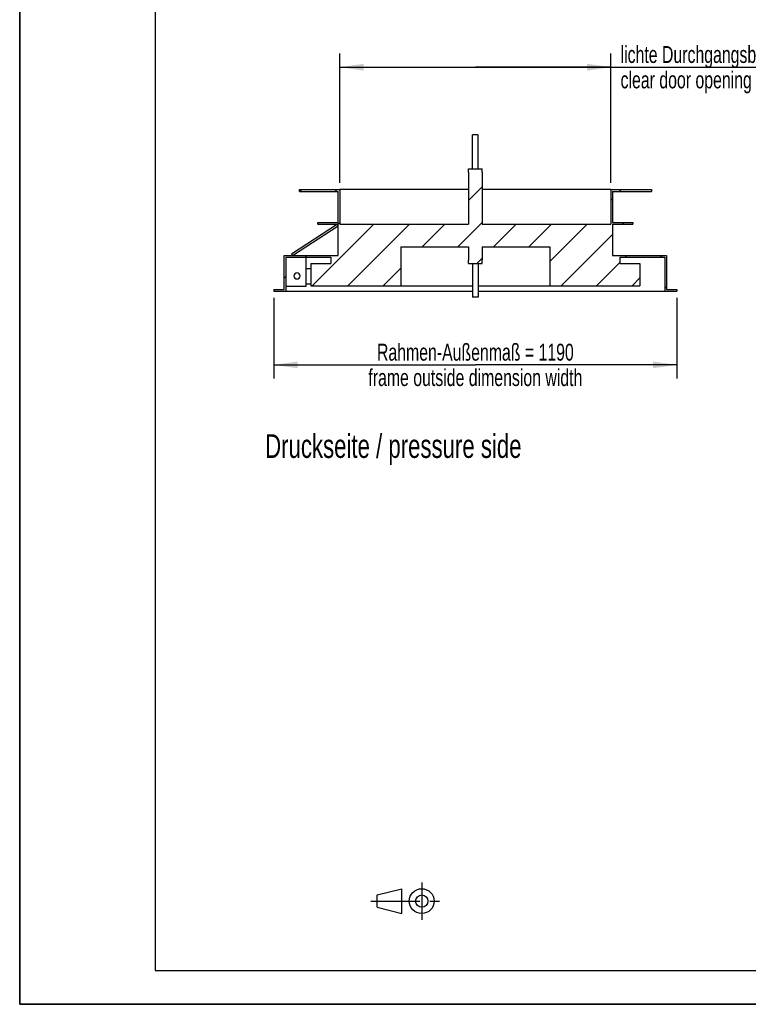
# Model space of a CAD drawing. Header units: millimetres. Extents: x 0 to 4200, y 0 to 5940.
# Tile 1 of 3: x 0 to 2152, y 0 to 2911. Entities that reach past the tile are written whole.
import ezdxf

# ---------------------------------------------------------------- set-up
doc = ezdxf.new("R2010")
doc.units = ezdxf.units.MM
doc.header["$LTSCALE"] = 387.2
doc.linetypes.add('CENTER', pattern=[0.6, 0.375, -0.075, 0.075, -0.075])
doc.layers.get('0').update_dxf_attribs({"linetype": 'CONTINUOUS'})
for name, color, linetype in [('005_AXIS', 7, 'CONTINUOUS'), ('050_DIMENSIONING', 7, 'CONTINUOUS'), ('053_NOTES', 7, 'CONTINUOUS')]:
    doc.layers.add(name, color=color, linetype=linetype)
doc.styles.get("Standard").update_dxf_attribs({"font": 'txt', "width": 0.7})
doc.dimstyles.new('DIMSTYLE_1', dxfattribs={"dimtxt": 50, "dimasz": 70, "dimexe": 2, "dimexo": 1, "dimtad": 1, "dimdec": 1, "dimtxsty": 'STANDARD', "dimblk": '_FILLED', "dimblk1": '_FILLED', "dimblk2": '_FILLED', "dimcen": 0.09, "dimadec": 1, "dimazin": 2, "dimtp": 1.2, "dimtm": 1.2, "dimtfac": 1, "dimtdec": 1, "dimtofl": 0, "dimtmove": 0, "dimatfit": 3, "dimldrblk": '_FILLED', "dimfxl": 1, "dimtolj": 1, "dimarcsym": 0})
doc.dimstyles.new('DIMSTYLE_2', dxfattribs={"dimtxt": 50, "dimasz": 70, "dimexe": 2, "dimexo": 1, "dimtad": 1, "dimdec": 1, "dimtxsty": 'STANDARD', "dimblk": '_FILLED', "dimblk1": '_FILLED', "dimblk2": '_FILLED', "dimcen": 0.09, "dimadec": 1, "dimazin": 2, "dimtp": 0.8, "dimtm": 0.8, "dimtfac": 1, "dimtdec": 1, "dimtofl": 0, "dimtmove": 0, "dimatfit": 3, "dimldrblk": '_FILLED', "dimfxl": 1, "dimtolj": 1, "dimarcsym": 0})

# ---------------------------------------------------------------- blocks, each defined once
blk = doc.blocks.new('_FILLED')
at = {"color": 0, "linetype": 'BYBLOCK'}
blk.add_solid([(0, 0), (-1, 0.143), (-1, -0.143)], dxfattribs=at)
blk = doc.blocks.new('*D4')
at = {"layer": '050_DIMENSIONING', "color": 2, "linetype": 'CONTINUOUS'}
for p, q in [((946.1, 2428.2), (946.1, 2810.2)), ((1746.1, 2428.2), (1746.1, 2810.2)), ((946.1, 2770.2), (1346.1, 2770.2)), ((1746.1, 2770.2), (1346.1, 2770.2)), ((1346.1, 2770.2), (2783.4, 2770.2))]:
    blk.add_line(p, q, dxfattribs=at)
at = {"layer": '050_DIMENSIONING', "color": 2, "linetype": 'CONTINUOUS', "xscale": 70, "yscale": 70, "zscale": 70, "rotation": 180}
blk.add_blockref('_FILLED', (946.1, 2770.2), dxfattribs=at)
at = {"layer": '050_DIMENSIONING', "color": 2, "linetype": 'CONTINUOUS', "xscale": 70, "yscale": 70, "zscale": 70}
blk.add_blockref('_FILLED', (1746.1, 2770.2), dxfattribs=at)
at = {"layer": '050_DIMENSIONING', "color": 2, "linetype": 'CONTINUOUS', "insert": (1775.1, 2832.7), "char_height": 50, "width": 1512.5, "attachment_point": 1, "line_spacing_factor": 0.9}
blk.add_mtext('lichte Durchgangsbreite = 800\\Pclear door opening width', dxfattribs=at)
blk = doc.blocks.new('*D5')
at = {"layer": '050_DIMENSIONING', "color": 2, "linetype": 'CONTINUOUS'}
for p, q in [((751.1, 2088.2), (751.1, 1850.2)), ((1941.1, 2088.2), (1941.1, 1850.2)), ((751.1, 1890.2), (1346.1, 1890.2)), ((1941.1, 1890.2), (1346.1, 1890.2))]:
    blk.add_line(p, q, dxfattribs=at)
at = {"layer": '050_DIMENSIONING', "color": 2, "linetype": 'CONTINUOUS', "xscale": 70, "yscale": 70, "zscale": 70, "rotation": 180}
blk.add_blockref('_FILLED', (751.1, 1890.2), dxfattribs=at)
at = {"layer": '050_DIMENSIONING', "color": 2, "linetype": 'CONTINUOUS', "xscale": 70, "yscale": 70, "zscale": 70}
blk.add_blockref('_FILLED', (1941.1, 1890.2), dxfattribs=at)
at = {"layer": '050_DIMENSIONING', "color": 2, "linetype": 'CONTINUOUS', "insert": (1346.1, 1952.7), "char_height": 50, "width": 1528.571, "attachment_point": 2, "line_spacing_factor": 0.9}
blk.add_mtext('Rahmen-Außenmaß = 1190\\Pframe outside dimension width', dxfattribs=at)
blk = doc.blocks.new('PROJEKTIONSMETHODE_1_BL3', base_point=(1140, 305))
at = {"color": 2, "linetype": 'CENTER'}
for p, q in [((1187.7, 360), (1187.7, 250)), ((1037.3, 305), (1242.7, 305))]:
    blk.add_line(p, q, dxfattribs=at)
at = {"color": 2, "linetype": 'CONTINUOUS'}
for p, q in [((1055.7, 323.3), (1129, 341.7)), ((1055.7, 286.7), (1055.7, 323.3)), ((1129, 268.3), (1129, 341.7)), ((1055.7, 286.7), (1129, 268.3))]:
    blk.add_line(p, q, dxfattribs=at)
for radius in [36.7, 18.3]:
    blk.add_circle((1187.7, 305), radius, dxfattribs=at)

msp = doc.modelspace()

# ---------------------------------------------------------------- hatches: boundary and pattern name
at = {"linetype": 'CONTINUOUS'}
h = msp.add_hatch(dxfattribs=at)
h.set_pattern_fill('A', color=2, scale=74.246212, angle=45, style=0, pattern_type=0)
h.set_pattern_definition([(45, (0, 0), (-52.5, 52.5), [])])
edge = h.paths.add_edge_path()
edge.add_line((860.08, 2190.19), (919.08, 2190.19))
edge.add_line((919.08, 2208.19), (919.08, 2190.19))
edge.add_line((786.08, 2208.19), (919.08, 2208.19))
edge.add_line((786.08, 2208.19), (786.08, 2108.19))
edge.add_line((751.08, 2108.19), (786.08, 2108.19))
edge.add_line((751.08, 2113.19), (751.08, 2108.19))
edge.add_line((751.08, 2113.19), (781.08, 2113.19))
edge.add_line((781.08, 2113.19), (781.08, 2213.19))
edge.add_line((781.08, 2213.19), (941.08, 2213.19))
edge.add_line((941.08, 2213.19), (941.08, 2305.69))
edge.add_line((881.08, 2305.69), (941.08, 2305.69))
edge.add_line((881.08, 2305.69), (881.08, 2310.69))
edge.add_line((881.08, 2310.69), (941.08, 2310.69))
edge.add_line((941.08, 2310.69), (941.08, 2403.19))
edge.add_line((826.08, 2403.19), (941.08, 2403.19))
edge.add_line((826.08, 2403.19), (826.08, 2408.19))
edge.add_line((826.08, 2408.19), (946.08, 2408.19))
edge.add_line((946.08, 2408.19), (946.08, 2306.19))
edge.add_line((946.08, 2306.19), (1326.08, 2306.19))
edge.add_line((1326.08, 2460.19), (1326.08, 2306.19))
edge.add_line((1326.08, 2460.19), (1326.08, 2470.19))
edge.add_line((1326.08, 2470.19), (1366.08, 2470.19))
edge.add_line((1366.08, 2460.19), (1366.08, 2470.19))
edge.add_line((1366.08, 2460.19), (1366.08, 2306.19))
edge.add_line((1366.08, 2306.19), (1746.08, 2306.19))
edge.add_line((1746.08, 2408.19), (1746.08, 2306.19))
edge.add_line((1746.08, 2408.19), (1866.08, 2408.19))
edge.add_line((1866.08, 2408.19), (1866.08, 2403.19))
edge.add_line((1751.08, 2403.19), (1866.08, 2403.19))
edge.add_line((1751.08, 2403.19), (1751.08, 2310.69))
edge.add_line((1751.08, 2310.69), (1811.08, 2310.69))
edge.add_line((1811.08, 2310.69), (1811.08, 2305.69))
edge.add_line((1751.08, 2305.69), (1811.08, 2305.69))
edge.add_line((1751.08, 2305.69), (1751.08, 2213.19))
edge.add_line((1751.08, 2213.19), (1911.08, 2213.19))
edge.add_line((1911.08, 2213.19), (1911.08, 2113.19))
edge.add_line((1911.08, 2113.19), (1941.08, 2113.19))
edge.add_line((1941.08, 2113.19), (1941.08, 2108.19))
edge.add_line((1906.08, 2108.19), (1941.08, 2108.19))
edge.add_line((1906.08, 2208.19), (1906.08, 2108.19))
edge.add_line((1773.08, 2208.19), (1906.08, 2208.19))
edge.add_line((1773.08, 2208.19), (1773.08, 2190.19))
edge.add_line((1773.08, 2190.19), (1832.08, 2190.19))
edge.add_line((1832.08, 2190.19), (1832.08, 2124.19))
edge.add_line((1566.08, 2124.19), (1832.08, 2124.19))
edge.add_line((1566.08, 2239.19), (1566.08, 2124.19))
edge.add_line((1366.08, 2239.19), (1566.08, 2239.19))
edge.add_line((1366.08, 2239.19), (1366.08, 2200.19))
edge.add_line((1366.08, 2190.19), (1366.08, 2200.19))
edge.add_line((1326.08, 2190.19), (1366.08, 2190.19))
edge.add_line((1326.08, 2190.19), (1326.08, 2200.19))
edge.add_line((1326.08, 2239.19), (1326.08, 2200.19))
edge.add_line((1126.08, 2239.19), (1326.08, 2239.19))
edge.add_line((1126.08, 2239.19), (1126.08, 2124.19))
edge.add_line((860.08, 2124.19), (1126.08, 2124.19))
edge.add_line((860.08, 2190.19), (860.08, 2124.19))

# ---------------------------------------------------------------- linework, layer by layer
at = {"color": 7, "linetype": 'CONTINUOUS'}
for p, q in [((0, 0), (0, 5940)), ((0, 0), (0, 5940)), ((1326.08, 2470.19), (1366.08, 2470.19)), ((1326.08, 2460.19), (1326.08, 2470.19)), ((1326.08, 2460.19), (1326.08, 2306.19)), ((1366.08, 2460.19), (1366.08, 2470.19)), ((1366.08, 2460.19), (1366.08, 2306.19)), ((826.08, 2408.19), (946.08, 2408.19)), ((826.08, 2403.19), (826.08, 2408.19)), ((826.08, 2403.19), (941.08, 2403.19)), ((941.08, 2310.69), (941.08, 2403.19)), ((1326.08, 2408.19), (946.08, 2408.19)), ((946.08, 2408.19), (946.08, 2306.19)), ((1746.08, 2408.19), (1366.08, 2408.19)), ((1746.08, 2408.19), (1866.08, 2408.19)), ((1746.08, 2408.19), (1746.08, 2306.19)), ((1751.08, 2403.19), (1866.08, 2403.19)), ((1751.08, 2403.19), (1751.08, 2310.69)), ((1866.08, 2408.19), (1866.08, 2403.19)), ((938.34, 2305.69), (803.34, 2217.38)), ((806.08, 2213.19), (941.08, 2301.51)), ((881.08, 2305.69), (881.08, 2310.69)), ((881.08, 2310.69), (941.08, 2310.69)), ((881.08, 2305.69), (941.08, 2305.69)), ((941.08, 2301.51), (938.34, 2305.69)), ((941.08, 2213.19), (941.08, 2305.69)), ((946.08, 2306.19), (1326.08, 2306.19)), ((1366.08, 2306.19), (1746.08, 2306.19)), ((1751.08, 2310.69), (1811.08, 2310.69)), ((1751.08, 2305.69), (1751.08, 2213.19)), ((1751.08, 2305.69), (1811.08, 2305.69)), ((1811.08, 2310.69), (1811.08, 2305.69)), ((781.08, 2213.19), (941.08, 2213.19)), ((781.08, 2113.19), (781.08, 2213.19)), ((803.34, 2217.38), (806.08, 2213.19)), ((1126.08, 2239.19), (1326.08, 2239.19)), ((1126.08, 2239.19), (1126.08, 2124.19)), ((1326.08, 2239.19), (1326.08, 2200.19)), ((1366.08, 2239.19), (1366.08, 2200.19)), ((1366.08, 2239.19), (1566.08, 2239.19)), ((1566.08, 2239.19), (1566.08, 2124.19)), ((1751.08, 2213.19), (1911.08, 2213.19)), ((1911.08, 2213.19), (1911.08, 2113.19)), ((786.08, 2208.19), (919.08, 2208.19)), ((786.08, 2208.19), (786.08, 2108.19)), ((845.08, 2208.19), (845.08, 2122.19)), ((860.08, 2190.19), (919.08, 2190.19)), ((860.08, 2190.19), (860.08, 2124.19)), ((919.08, 2208.19), (919.08, 2190.19)), ((1326.08, 2190.19), (1326.08, 2200.19)), ((1326.08, 2190.19), (1366.08, 2190.19)), ((1366.08, 2190.19), (1366.08, 2200.19)), ((1773.08, 2208.19), (1906.08, 2208.19)), ((1773.08, 2208.19), (1773.08, 2190.19)), ((1773.08, 2190.19), (1832.08, 2190.19)), ((1832.08, 2190.19), (1832.08, 2124.19)), ((1906.08, 2208.19), (1906.08, 2108.19)), ((845.08, 2174.69), (860.08, 2174.69)), ((845.08, 2129.69), (860.08, 2129.69)), ((751.08, 2113.19), (751.08, 2108.19)), ((751.08, 2113.19), (781.08, 2113.19)), ((751.08, 2108.19), (786.08, 2108.19)), ((845.08, 2122.19), (786.08, 2122.19)), ((786.08, 2108.19), (1338.08, 2108.19)), ((860.08, 2124.19), (1126.08, 2124.19)), ((1126.08, 2124.19), (1338.08, 2124.19)), ((1354.08, 2124.19), (1566.08, 2124.19)), ((1354.08, 2108.19), (1906.08, 2108.19)), ((1566.08, 2124.19), (1832.08, 2124.19)), ((1906.08, 2108.19), (1941.08, 2108.19)), ((1911.08, 2113.19), (1941.08, 2113.19)), ((1941.08, 2113.19), (1941.08, 2108.19)), ((0, 0), (4200, 0)), ((0, 0), (4200, 0))]:
    msp.add_line(p, q, dxfattribs=at)
at = {"color": 5, "linetype": 'CONTINUOUS'}
for p, q in [((400, 5800), (400, 100)), ((400, 100), (4080, 100))]:
    msp.add_line(p, q, dxfattribs=at)
at = {"color": 3, "linetype": 'CONTINUOUS'}
for p in [(0, 2970), (4180, 0)]:
    msp.add_line(p, (0, 0), dxfattribs=at)
at = {"layer": '005_AXIS', "color": 7, "linetype": 'CONTINUOUS'}
for p, q in [((1354.08, 2570.19), (1338.08, 2570.19)), ((1338.08, 2470.19), (1338.08, 2570.19)), ((1354.08, 2470.19), (1354.08, 2570.19)), ((1338.08, 2190.19), (1338.08, 2090.19)), ((1354.08, 2190.19), (1354.08, 2090.19)), ((1354.08, 2090.19), (1338.08, 2090.19))]:
    msp.add_line(p, q, dxfattribs=at)
for start, end in [(0, 180), (180, 360)]:
    msp.add_arc((819.08, 2153.19), 9, start, end, dxfattribs=at)

# ---------------------------------------------------------------- block references
at = {"color": 2, "linetype": 'CONTINUOUS'}
msp.add_blockref('PROJEKTIONSMETHODE_1_BL3', (1140, 305), dxfattribs=at)

# ---------------------------------------------------------------- texts
at = {"layer": '053_NOTES', "color": 2, "linetype": 'CONTINUOUS', "insert": (724.99, 1685.19), "char_height": 70, "width": 1932.5, "attachment_point": 1, "line_spacing_factor": 0.9}
msp.add_mtext('Druckseite / pressure side', dxfattribs=at)

# ---------------------------------------------------------------- dimensions: what is measured, and where the dimension line sits
at = {"layer": '050_DIMENSIONING', "color": 2, "linetype": 'CONTINUOUS'}
dim = msp.add_linear_dim(base=(946.08, 2770.19), p1=(1746.08, 2427.19), p2=(946.08, 2427.19), angle=180, text='lichte Durchgangsbreite = <>\\Pclear door opening width', dimstyle='DIMSTYLE_2', dxfattribs=at)
dim.commit()
dim.dimension.update_dxf_attribs({"geometry": '*D4', "text_midpoint": (2279.28, 2770.19), "dimtype": 160})
dim = msp.add_linear_dim(base=(1941.08, 1890.19), p1=(751.08, 2089.19), p2=(1941.08, 2089.19), text='Rahmen-Außenmaß = <>\\Pframe outside dimension width', dimstyle='DIMSTYLE_1', dxfattribs=at)
dim.commit()
dim.dimension.update_dxf_attribs({"geometry": '*D5', "text_midpoint": (1346.08, 1890.19), "dimtype": 160})

doc.saveas('drawing.dxf')
